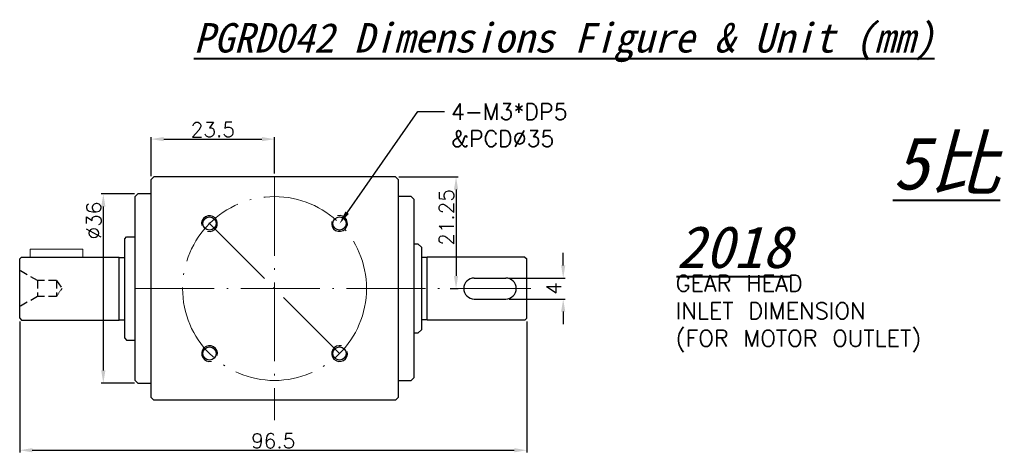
# Model space of a CAD drawing. Header units: inches. Extents: x 2708 to 2914, y -541 to -13.
# Tile 2 of 4: x 2715 to 2902, y -416 to -333. Entities that reach past the tile are written whole.
import ezdxf
from ezdxf import colors
from ezdxf.entities.mleader import LeaderData, LeaderLine
from ezdxf.math import Vec2, Vec3

# ---------------------------------------------------------------- set-up
doc = ezdxf.new("R2010")
doc.units = ezdxf.units.IN
doc.header["$MEASUREMENT"] = 0
doc.linetypes.add('CEN', pattern=[0.67, 0.5, -0.08, 0.01, -0.08])
doc.linetypes.add('DASHED', pattern=[0.75, 0.5, -0.25])
doc.layers.get('0').update_dxf_attribs({"lineweight": 25})
doc.layers.get('DEFPOINTS').update_dxf_attribs({"lineweight": 25})
for name, color, linetype, lineweight in [('A', 5, 'Continuous', 40), ('CEN', 1, 'CEN', 13), ('HATCH', 2, 'Continuous', 18)]:
    doc.layers.add(name, color=color, linetype=linetype, lineweight=lineweight)
doc.styles.get("Standard").update_dxf_attribs({"font": 'txt.shx', "bigfont": 'chineset.shx'})
doc.dimstyles.new('BOX', dxfattribs={"dimscale": 0.8, "dimtxt": 3.5, "dimasz": 3, "dimexe": 0.5, "dimexo": 0.8, "dimgap": 0.5, "dimtad": 1, "dimzin": 9, "dimdsep": 46, "dimtxsty": 'Standard', "dimcen": 0, "dimadec": 1, "dimazin": 1, "dimtfac": 1, "dimtofl": 0, "dimtmove": 0, "dimatfit": 3, "dimldrblk": 'CLOSEDBLANK', "dimfxl": 1, "dimarcsym": 0})

# ---------------------------------------------------------------- blocks, each defined once
blk = doc.blocks.new('*D181')
at = {"layer": 'DEFPOINTS', "color": 0, "transparency": 16777216}
for p in [(2763.56, -355.97), (2763.56, -363.16), (2740.06, -363.66)]:
    blk.add_point(p, dxfattribs=at)
at = {"layer": 'HATCH', "color": 0, "lineweight": -2, "transparency": 16777216}
for p, q in [((2740.06, -363.02), (2740.06, -355.57)), ((2742.46, -355.97), (2761.16, -355.97)), ((2763.56, -362.52), (2763.56, -355.57))]:
    blk.add_line(p, q, dxfattribs=at)
at = {"layer": 'HATCH', "color": 0, "transparency": 16777216}
for points in [[(2742.46, -355.57), (2742.46, -356.37), (2740.06, -355.97)], [(2761.16, -355.57), (2761.16, -356.37), (2763.56, -355.97)]]:
    blk.add_solid(points, dxfattribs=at)
at = {"layer": 'HATCH', "color": 0, "transparency": 16777216, "insert": (2751.81, -354.17), "char_height": 2.8, "attachment_point": 5}
blk.add_mtext('23.5', dxfattribs=at)
blk = doc.blocks.new('_ClosedBlank')
at = {"color": 0, "linetype": 'ByBlock', "lineweight": -2}
for p, q in [((-1, 0.167), (0, 0)), ((-1, 0.167), (-1, -0.167)), ((0, 0), (-1, -0.167))]:
    blk.add_line(p, q, dxfattribs=at)
blk = doc.blocks.new('*D183')
at = {"layer": 'DEFPOINTS', "color": 0, "transparency": 16777216}
for p in [(2807.56, -382.41), (2807.56, -386.41), (2818.49, -386.41)]:
    blk.add_point(p, dxfattribs=at)
at = {"layer": 'HATCH', "color": 0, "lineweight": -2, "transparency": 16777216}
for p, q in [((2818.49, -380.01), (2818.49, -377.61)), ((2808.2, -382.41), (2818.89, -382.41)), ((2808.2, -386.41), (2818.89, -386.41)), ((2818.49, -388.81), (2818.49, -391.21))]:
    blk.add_line(p, q, dxfattribs=at)
at = {"layer": 'HATCH', "color": 0, "transparency": 16777216}
for points in [[(2818.09, -380.01), (2818.89, -380.01), (2818.49, -382.41)], [(2818.09, -388.81), (2818.89, -388.81), (2818.49, -386.41)]]:
    blk.add_solid(points, dxfattribs=at)
at = {"layer": 'HATCH', "color": 0, "transparency": 16777216, "insert": (2816.69, -384.41), "char_height": 2.8, "attachment_point": 5, "rotation": 90}
blk.add_mtext('4', dxfattribs=at)
blk = doc.blocks.new('*D184')
at = {"layer": 'DEFPOINTS', "color": 0, "transparency": 16777216}
for p in [(2786.56, -363.16), (2796.37, -384.41), (2798.1, -384.41)]:
    blk.add_point(p, dxfattribs=at)
at = {"layer": 'HATCH', "color": 0, "lineweight": -2, "transparency": 16777216}
for p, q in [((2787.2, -363.16), (2798.5, -363.16)), ((2798.1, -365.56), (2798.1, -382.01)), ((2797.01, -384.41), (2798.5, -384.41))]:
    blk.add_line(p, q, dxfattribs=at)
at = {"layer": 'HATCH', "color": 0, "transparency": 16777216}
for points in [[(2797.7, -365.56), (2798.5, -365.56), (2798.1, -363.16)], [(2797.7, -382.01), (2798.5, -382.01), (2798.1, -384.41)]]:
    blk.add_solid(points, dxfattribs=at)
at = {"layer": 'HATCH', "color": 0, "transparency": 16777216, "insert": (2796.3, -370.87), "char_height": 2.8, "attachment_point": 5, "rotation": 90}
blk.add_mtext('21.25', dxfattribs=at)
blk = doc.blocks.new('*D103')
at = {"layer": 'DEFPOINTS', "color": 0, "transparency": 16777216}
for p in [(2737.56, -366.41), (2730.97, -402.41), (2737.56, -402.41)]:
    blk.add_point(p, dxfattribs=at)
at = {"layer": 'HATCH', "color": 0, "lineweight": -2, "transparency": 16777216}
for p, q in [((2736.92, -366.41), (2730.57, -366.41)), ((2730.97, -368.81), (2730.97, -400.01)), ((2736.92, -402.41), (2730.57, -402.41))]:
    blk.add_line(p, q, dxfattribs=at)
at = {"layer": 'HATCH', "color": 0, "transparency": 16777216}
for points in [[(2730.57, -368.81), (2731.37, -368.81), (2730.97, -366.41)], [(2730.57, -400.01), (2731.37, -400.01), (2730.97, -402.41)]]:
    blk.add_solid(points, dxfattribs=at)
at = {"layer": 'HATCH', "color": 0, "transparency": 16777216, "insert": (2729.17, -371.46), "char_height": 2.8, "attachment_point": 5, "rotation": 90}
blk.add_mtext('%%C36', dxfattribs=at)
blk = doc.blocks.new('*D187')
at = {"layer": 'DEFPOINTS', "color": 0, "transparency": 16777216}
for p in [(2715.06, -390.06), (2811.56, -390.06), (2811.56, -415.19)]:
    blk.add_point(p, dxfattribs=at)
at = {"layer": 'HATCH', "color": 0, "lineweight": -2, "transparency": 16777216}
for p, q in [((2715.06, -390.7), (2715.06, -415.59)), ((2811.56, -390.7), (2811.56, -415.59)), ((2717.46, -415.19), (2809.16, -415.19))]:
    blk.add_line(p, q, dxfattribs=at)
at = {"layer": 'HATCH', "color": 0, "transparency": 16777216}
for points in [[(2717.46, -414.79), (2717.46, -415.59), (2715.06, -415.19)], [(2809.16, -414.79), (2809.16, -415.59), (2811.56, -415.19)]]:
    blk.add_solid(points, dxfattribs=at)
at = {"layer": 'HATCH', "color": 0, "transparency": 16777216, "insert": (2763.31, -413.39), "char_height": 2.8, "attachment_point": 5}
blk.add_mtext('96.5', dxfattribs=at)

msp = doc.modelspace()

# ---------------------------------------------------------------- linework, layer by layer
at = {"color": 7, "linetype": 'Continuous'}
for p, q in [((2740.556, -363.159), (2740.056, -363.659)), ((2786.556, -363.159), (2740.556, -363.159)), ((2740.056, -405.159), (2740.056, -363.659)), ((2737.556, -366.409), (2737.056, -366.909)), ((2737.056, -401.909), (2737.056, -366.909)), ((2740.056, -366.409), (2737.556, -366.409)), ((2789.556, -366.909), (2787.056, -366.909)), ((2789.556, -366.909), (2790.056, -367.409)), ((2790.056, -367.409), (2790.056, -401.409)), ((2737.056, -401.909), (2737.556, -402.409)), ((2737.556, -402.409), (2740.056, -402.409)), ((2787.056, -401.909), (2789.556, -401.909)), ((2790.056, -401.409), (2789.556, -401.909)), ((2740.056, -405.159), (2740.556, -405.659)), ((2786.556, -405.659), (2740.556, -405.659))]:
    msp.add_line(p, q, dxfattribs=at)
for p, q in [((2786.556, -363.159), (2787.056, -363.659)), ((2787.056, -363.659), (2787.056, -405.159)), ((2735.056, -374.934), (2735.406, -374.584)), ((2735.406, -374.584), (2737.056, -374.584)), ((2735.056, -393.884), (2735.056, -374.934)), ((2790.055, -375.909), (2790.856, -375.909)), ((2790.856, -375.909), (2791.556, -376.609)), ((2791.556, -392.209), (2791.556, -376.609)), ((2715.406, -378.409), (2715.056, -378.759)), ((2715.406, -378.409), (2734.006, -378.409)), ((2734.006, -390.339), (2734.006, -378.479)), ((2734.006, -378.479), (2735.056, -378.479)), ((2792.606, -378.479), (2791.556, -378.479)), ((2811.206, -378.409), (2792.606, -378.409)), ((2792.606, -390.339), (2792.606, -378.479)), ((2811.206, -378.409), (2811.556, -378.759)), ((2715.056, -384.409), (2715.056, -378.759)), ((2715.056, -390.059), (2715.056, -379.859)), ((2811.556, -384.409), (2811.556, -378.759)), ((2811.556, -390.059), (2811.556, -379.859)), ((2801.556, -382.409), (2807.556, -382.409)), ((2801.556, -386.409), (2807.556, -386.409)), ((2715.056, -390.059), (2715.406, -390.409)), ((2715.406, -390.409), (2734.006, -390.409)), ((2734.006, -390.339), (2735.056, -390.339)), ((2792.606, -390.339), (2791.556, -390.339)), ((2811.206, -390.409), (2792.606, -390.409)), ((2811.556, -390.059), (2811.206, -390.409)), ((2790.856, -392.909), (2790.052, -392.909)), ((2791.556, -392.209), (2790.856, -392.909)), ((2735.056, -393.884), (2735.406, -394.234)), ((2735.406, -394.234), (2737.056, -394.234)), ((2787.056, -405.159), (2786.556, -405.659))]:
    msp.add_line(p, q)
at = {"color": 4, "linetype": 'DASHED', "ltscale": 3}
for p, q in [((2718.455, -382.91), (2715.056, -380.948)), ((2722.054, -382.91), (2718.455, -382.91)), ((2718.455, -382.91), (2718.455, -385.909)), ((2722.054, -382.91), (2722.054, -385.909)), ((2722.054, -382.91), (2723.111, -384.409)), ((2718.455, -385.909), (2715.056, -387.871)), ((2722.054, -385.909), (2718.455, -385.909))]:
    msp.add_line(p, q, dxfattribs=at)
at = {"color": 4, "linetype": 'DASHED', "ltscale": 0.25}
msp.add_line((2723.111, -384.409), (2722.054, -385.909), dxfattribs=at)
at = {"color": 7, "linetype": 'Continuous'}
for centre in [(2751.182, -372.035), (2775.931, -372.035), (2751.182, -396.784), (2775.931, -396.784)]:
    msp.add_circle(centre, 1.25, dxfattribs=at)
for centre, start, end in [((2751.182, -372.035), 255, 195), ((2775.931, -372.035), 165, 105), ((2751.182, -396.784), 345, 285), ((2775.931, -396.784), 75, 15)]:
    msp.add_arc(centre, 1.5, start, end, dxfattribs=at)
for centre, start, end in [((2801.556, -384.409), 90, 270), ((2807.556, -384.409), 270, 90)]:
    msp.add_arc(centre, 2, start, end)
at = {"layer": 'CEN', "ltscale": 30}
for p, q in [((2763.556, -363.159), (2763.556, -409.492)), ((2751.056, -371.909), (2776.056, -396.909)), ((2737.056, -384.409), (2814.401, -384.409))]:
    msp.add_line(p, q, dxfattribs=at)
msp.add_circle((2763.556, -384.409), 17.5, dxfattribs=at)
at = {"layer": 'HATCH'}
for p, q in [((2717.056, -376.909), (2727.056, -376.909)), ((2717.056, -378.409), (2717.056, -376.909)), ((2727.056, -378.409), (2727.056, -376.909))]:
    msp.add_line(p, q, dxfattribs=at)

# ---------------------------------------------------------------- texts
at = {"color": 7, "linetype": 'Continuous'}
for s, p in [('GEAR HEAD', (2839.905, -384.998)), ('INLET DIMENSION', (2839.905, -390.224)), ('(FOR MOTOR OUTLET)', (2839.905, -395.451))]:
    msp.add_text(s, height=3.136, dxfattribs=at).set_placement(p)
at = {"layer": 'A', "attachment_point": 1}
for s, width, insert, char_height in [('{\\fDFKai-SB|b0|i1|c136|p65;\\L\\C5;PGRD042 Dimensions Figure & Unit (mm)}', 226.8356, (2748.198, -333.885), 5.6), ('{\\fDFKai-SB|b0|i1|c136|p65;\\L\\C2;5比}', 37.69387, (2881.223, -355.565), 10), ('{\\fDFKai-SB|b0|i1|c136|p65;\\L\\C0;2018}', 226.8356, (2840.046, -372.503), 8)]:
    msp.add_mtext_dynamic_manual_height_columns(s, width=width, gutter_width=50, heights=[0], dxfattribs=dict(at, insert=insert, char_height=char_height))

# ---------------------------------------------------------------- dimensions: what is measured, and where the dimension line sits
at = {"layer": 'HATCH'}
for base, p1, p2, picture, middle in [((2763.556, -355.973), (2740.056, -363.659), (2763.556, -363.159), '*D181', (2751.806, -354.173)), ((2811.556, -415.186), (2715.056, -390.059), (2811.556, -390.059), '*D187', (2763.306, -413.386))]:
    dim = msp.add_linear_dim(base=base, p1=p1, p2=p2, dimstyle='BOX', dxfattribs=at)
    dim.commit()
    dim.dimension.update_dxf_attribs({"geometry": picture, "text_midpoint": middle})
dim = msp.add_linear_dim(base=(2798.1, -384.409), p1=(2786.556, -363.159), p2=(2796.366, -384.409), angle=90, dimstyle='BOX', dxfattribs=at)
dim.commit()
dim.dimension.update_dxf_attribs({"geometry": '*D184', "text_midpoint": (2798.1, -370.866), "dimtype": 160})
dim = msp.add_linear_dim(base=(2730.975, -402.409), p1=(2737.556, -366.409), p2=(2737.556, -402.409), angle=90, text='%%C<>', dimstyle='BOX', dxfattribs=at)
dim.commit()
dim.dimension.update_dxf_attribs({"geometry": '*D103', "text_midpoint": (2730.975, -371.456), "dimtype": 160})
dim = msp.add_linear_dim(base=(2818.488, -386.409), p1=(2807.556, -382.409), p2=(2807.556, -386.409), angle=90, dimstyle='BOX', dxfattribs=at)
dim.commit()
dim.dimension.update_dxf_attribs({"geometry": '*D183', "text_midpoint": (2816.688, -384.409)})

# ---------------------------------------------------------------- leaders
ml = msp.add_multileader_mtext('Standard', dxfattribs=at)
ml.set_content('4-M3*DP5\\P&PCD%%C35', color=256)
ml.set_leader_properties()
ml.build(insert=Vec2(0, 0))
ml.multileader.update_dxf_attribs({"dogleg_length": 0.36, "arrow_head_size": 2.52, "scale": 14})
ctx = ml.context
ctx.base_point, ctx.scale, ctx.char_height, ctx.arrow_head_size, ctx.landing_gap_size, ctx.plane_origin = Vec3(2795.875, -350.742), 14, 3.08, 2.52, 1.26, Vec3(2778.423, -352.562)
ctx.attachment_type = 2
notes = []
notes.append((ctx, [(1, (1, 1, 0), (2790.835, -350.742), (1, 0), 5.04, [(0, [(2775.931, -372.035)], 0, [])])]))
ctx.mtext.insert, ctx.mtext.flow_direction = Vec3(2797.135, -349.202), 5
for ctx, leaders in notes:
    for number, flags, end, landing, length, lines in leaders:
        leader = LeaderData()
        leader.index, (leader.has_last_leader_line, leader.has_dogleg_vector, leader.attachment_direction) = number, flags
        leader.last_leader_point, leader.dogleg_vector, leader.dogleg_length = Vec3(end), Vec3(landing), length
        for number, points, colour, breaks in lines:
            line = LeaderLine()
            line.index, line.vertices, line.color, line.breaks = number, Vec3.list(points), colors.encode_raw_color(colour), breaks
            leader.lines.append(line)
        ctx.leaders.append(leader)

doc.saveas('drawing.dxf')
